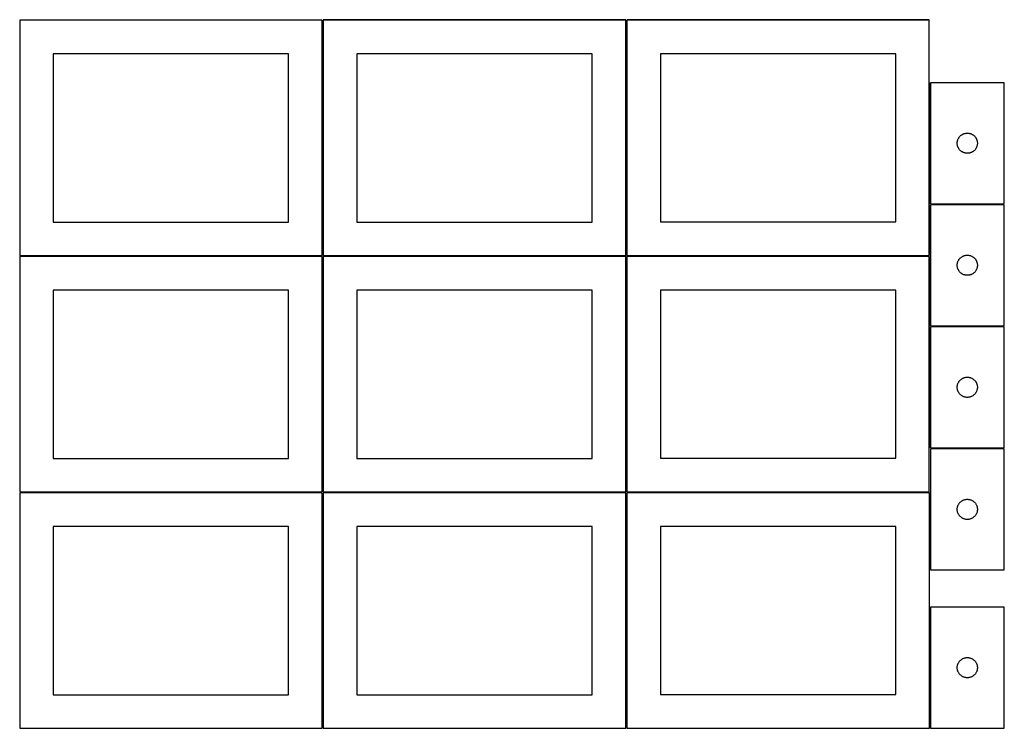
# Model space of a CAD drawing. Header units: millimetres. Extents: x 7 to 1493, y 7 to 2993.
# Tile 1 of 12: x 7 to 1471, y 7 to 1060. Entities that reach past the tile are written whole.
import ezdxf

# ---------------------------------------------------------------- set-up
doc = ezdxf.new("R2010")
doc.units = ezdxf.units.MM
doc.layers.add('COMMON', color=5, linetype='CONTINUOUS', true_color=0x0000ff)
doc.layers.add('CUT', color=7, linetype='CONTINUOUS', true_color=0x000000)

msp = doc.modelspace()

# ---------------------------------------------------------------- linework, layer by layer
at = {"layer": 'COMMON'}
for p, q in [((6.549607, 1060.299513), (456.549607, 1060.299513)), ((457.299607, 1059.549513), (457.299607, 709.574293)), ((908.049608, 1060.324294), (458.049608, 1060.324294)), ((908.799608, 1059.574293), (908.799608, 709.729183)), ((1359.549609, 1060.479184), (909.549609, 1060.479184)), ((1360.299609, 966.772188), (1360.299609, 786.772188)), ((1360.299609, 785.272187), (1360.299609, 709.729183)), ((1361.04961, 786.022187), (1471.04961, 786.022187)), ((6.549607, 708.799512), (456.549607, 708.799512)), ((457.299607, 708.049512), (457.299607, 358.074292)), ((458.049608, 708.824292), (908.049608, 708.824292)), ((908.799608, 708.074292), (908.799608, 358.229182)), ((909.549609, 708.979182), (1359.549609, 708.979182)), ((1360.299609, 708.229182), (1360.299609, 605.272187)), ((1360.299609, 603.772186), (1360.299609, 423.772186)), ((1361.04961, 604.522186), (1471.04961, 604.522186)), ((6.549607, 357.299511), (456.524767, 357.299511)), ((457.274767, 356.549511), (457.274767, 6.549511)), ((909.574236, 357.479181), (1359.549609, 357.479181)), ((1360.324236, 356.729181), (1360.324236, 242.177491)), ((1360.324236, 186.729181), (1360.324236, 6.729181))]:
    msp.add_line(p, q, dxfattribs=at)
at = {"layer": 'CUT'}
for p, q in [((456.549607, 1059.549513), (6.549607, 1059.549513)), ((6.549607, 1059.549513), (6.549607, 709.549513)), ((456.549607, 709.549513), (456.549607, 1059.549513)), ((908.049608, 1059.574293), (458.049608, 1059.574293)), ((458.049608, 1059.574293), (458.049608, 709.574293)), ((908.049608, 709.574293), (908.049608, 1059.574293)), ((1359.549609, 1059.729183), (909.549609, 1059.729183)), ((909.549609, 1059.729183), (909.549609, 709.729183)), ((1359.549609, 709.729183), (1359.549609, 1059.729183)), ((406.549607, 1009.549513), (56.549607, 1009.549513)), ((56.549607, 1009.549513), (56.549607, 759.549513)), ((406.549607, 759.549513), (406.549607, 1009.549513)), ((858.049608, 1009.574293), (508.049608, 1009.574293)), ((508.049608, 1009.574293), (508.049608, 759.574293)), ((858.049608, 759.574293), (858.049608, 1009.574293)), ((1309.549609, 1009.729183), (959.549609, 1009.729183)), ((959.549609, 1009.729183), (959.549609, 759.729183)), ((1309.549609, 759.729183), (1309.549609, 1009.729183)), ((1361.04961, 966.772188), (1361.04961, 786.772188)), ((1471.04961, 966.772188), (1361.04961, 966.772188)), ((1471.04961, 786.772188), (1471.04961, 966.772188)), ((1401.17377, 878.698163), (1401.292641, 879.461399)), ((1401.292641, 879.461399), (1401.450644, 880.217504)), ((1401.450644, 880.217504), (1401.647362, 880.964472)), ((1401.647362, 880.964472), (1401.882272, 881.700323)), ((1401.882272, 881.700323), (1402.15475, 882.423106)), ((1402.15475, 882.423106), (1402.464076, 883.130904)), ((1402.464076, 883.130904), (1402.809428, 883.821839)), ((1402.809428, 883.821839), (1403.189891, 884.49408)), ((1403.189891, 884.49408), (1403.604455, 885.145844)), ((1403.604455, 885.145844), (1404.052021, 885.775402)), ((1404.052021, 885.775402), (1404.531403, 886.381085)), ((1404.531403, 886.381085), (1405.04133, 886.961288)), ((1405.04133, 886.961288), (1405.580448, 887.514471)), ((1405.580448, 887.514471), (1406.147328, 888.039167)), ((1406.147328, 888.039167), (1406.740468, 888.533985)), ((1406.740468, 888.533985), (1407.358294, 888.997613)), ((1407.358294, 888.997613), (1407.999167, 889.428821)), ((1407.999167, 889.428821), (1408.661389, 889.826466)), ((1408.661389, 889.826466), (1409.343203, 890.189494)), ((1409.343203, 890.189494), (1410.042801, 890.516941)), ((1410.042801, 890.516941), (1410.758329, 890.80794)), ((1410.758329, 890.80794), (1411.487888, 891.061718)), ((1411.487888, 891.061718), (1412.229543, 891.277604)), ((1412.229543, 891.277604), (1412.981329, 891.455023)), ((1412.981329, 891.455023), (1413.741251, 891.593506)), ((1413.741251, 891.593506), (1414.507295, 891.692686)), ((1414.507295, 891.692686), (1415.277429, 891.752299)), ((1415.277429, 891.752299), (1416.04961, 891.772188)), ((1416.04961, 891.772188), (1416.821791, 891.752299)), ((1416.821791, 891.752299), (1417.591925, 891.692686)), ((1417.591925, 891.692686), (1418.357969, 891.593506)), ((1418.357969, 891.593506), (1419.117891, 891.455023)), ((1419.117891, 891.455023), (1419.869677, 891.277604)), ((1419.869677, 891.277604), (1420.611332, 891.061718)), ((1420.611332, 891.061718), (1421.340891, 890.80794)), ((1421.340891, 890.80794), (1422.056419, 890.516941)), ((1422.056419, 890.516941), (1422.756017, 890.189494)), ((1422.756017, 890.189494), (1423.437831, 889.826466)), ((1423.437831, 889.826466), (1424.100053, 889.428821)), ((1424.100053, 889.428821), (1424.740926, 888.997613)), ((1424.740926, 888.997613), (1425.358752, 888.533985)), ((1425.358752, 888.533985), (1425.951892, 888.039167)), ((1425.951892, 888.039167), (1426.518772, 887.514471)), ((1426.518772, 887.514471), (1427.05789, 886.961288)), ((1427.05789, 886.961288), (1427.567817, 886.381085)), ((1427.567817, 886.381085), (1428.047199, 885.775402)), ((1428.047199, 885.775402), (1428.494765, 885.145844)), ((1428.494765, 885.145844), (1428.909329, 884.49408)), ((1428.909329, 884.49408), (1429.289792, 883.821839)), ((1429.289792, 883.821839), (1429.635144, 883.130904)), ((1429.635144, 883.130904), (1429.94447, 882.423106)), ((1429.94447, 882.423106), (1430.216948, 881.700323)), ((1430.216948, 881.700323), (1430.451858, 880.964472)), ((1430.451858, 880.964472), (1430.648576, 880.217504)), ((1430.648576, 880.217504), (1430.806579, 879.461399)), ((1430.806579, 879.461399), (1430.92545, 878.698163)), ((1401.054583, 877.158406), (1401.094347, 877.92982)), ((1401.054583, 876.385969), (1401.054583, 877.158406)), ((1401.094347, 875.614556), (1401.054583, 876.385969)), ((1401.094347, 877.92982), (1401.17377, 878.698163)), ((1401.17377, 874.846212), (1401.094347, 875.614556)), ((1401.292641, 874.082976), (1401.17377, 874.846212)), ((1401.450644, 873.326872), (1401.292641, 874.082976)), ((1401.647362, 872.579903), (1401.450644, 873.326872)), ((1401.882272, 871.844052), (1401.647362, 872.579903)), ((1402.15475, 871.121269), (1401.882272, 871.844052)), ((1402.464076, 870.413472), (1402.15475, 871.121269)), ((1402.809428, 869.722537), (1402.464076, 870.413472)), ((1403.189891, 869.050296), (1402.809428, 869.722537)), ((1403.604455, 868.398532), (1403.189891, 869.050296)), ((1404.052021, 867.768973), (1403.604455, 868.398532)), ((1404.531403, 867.16329), (1404.052021, 867.768973)), ((1405.04133, 866.583088), (1404.531403, 867.16329)), ((1405.580448, 866.029905), (1405.04133, 866.583088)), ((1406.147328, 865.505209), (1405.580448, 866.029905)), ((1406.740468, 865.010391), (1406.147328, 865.505209)), ((1407.358294, 864.546763), (1406.740468, 865.010391)), ((1407.999167, 864.115554), (1407.358294, 864.546763)), ((1408.661389, 863.717909), (1407.999167, 864.115554)), ((1424.100053, 864.115554), (1423.437831, 863.717909)), ((1424.740926, 864.546763), (1424.100053, 864.115554)), ((1425.358752, 865.010391), (1424.740926, 864.546763)), ((1425.951892, 865.505209), (1425.358752, 865.010391)), ((1426.518772, 866.029905), (1425.951892, 865.505209)), ((1427.05789, 866.583088), (1426.518772, 866.029905)), ((1427.567817, 867.16329), (1427.05789, 866.583088)), ((1428.047199, 867.768973), (1427.567817, 867.16329)), ((1428.494765, 868.398532), (1428.047199, 867.768973)), ((1428.909329, 869.050296), (1428.494765, 868.398532)), ((1429.289792, 869.722537), (1428.909329, 869.050296)), ((1429.635144, 870.413472), (1429.289792, 869.722537)), ((1429.94447, 871.121269), (1429.635144, 870.413472)), ((1430.216948, 871.844052), (1429.94447, 871.121269)), ((1430.451858, 872.579903), (1430.216948, 871.844052)), ((1430.648576, 873.326872), (1430.451858, 872.579903)), ((1430.806579, 874.082976), (1430.648576, 873.326872)), ((1430.92545, 874.846212), (1430.806579, 874.082976)), ((1430.92545, 878.698163), (1431.004873, 877.92982)), ((1431.004873, 875.614556), (1430.92545, 874.846212)), ((1431.004873, 877.92982), (1431.044637, 877.158406)), ((1431.044637, 876.385969), (1431.004873, 875.614556)), ((1431.044637, 877.158406), (1431.044637, 876.385969)), ((1409.343203, 863.354881), (1408.661389, 863.717909)), ((1410.042801, 863.027434), (1409.343203, 863.354881)), ((1410.758329, 862.736435), (1410.042801, 863.027434)), ((1411.487888, 862.482657), (1410.758329, 862.736435)), ((1412.229543, 862.266772), (1411.487888, 862.482657)), ((1412.981329, 862.089352), (1412.229543, 862.266772)), ((1413.741251, 861.950869), (1412.981329, 862.089352)), ((1414.507295, 861.85169), (1413.741251, 861.950869)), ((1415.277429, 861.792076), (1414.507295, 861.85169)), ((1416.04961, 861.772188), (1415.277429, 861.792076)), ((1416.821791, 861.792076), (1416.04961, 861.772188)), ((1417.591925, 861.85169), (1416.821791, 861.792076)), ((1418.357969, 861.950869), (1417.591925, 861.85169)), ((1419.117891, 862.089352), (1418.357969, 861.950869)), ((1419.869677, 862.266772), (1419.117891, 862.089352)), ((1420.611332, 862.482657), (1419.869677, 862.266772)), ((1421.340891, 862.736435), (1420.611332, 862.482657)), ((1422.056419, 863.027434), (1421.340891, 862.736435)), ((1422.756017, 863.354881), (1422.056419, 863.027434)), ((1423.437831, 863.717909), (1422.756017, 863.354881)), ((1361.04961, 786.772188), (1471.04961, 786.772188)), ((1471.04961, 785.272187), (1361.04961, 785.272187)), ((1361.04961, 785.272187), (1361.04961, 605.272187)), ((1471.04961, 605.272187), (1471.04961, 785.272187)), ((56.549607, 759.549513), (406.549607, 759.549513)), ((508.049608, 759.574293), (858.049608, 759.574293)), ((959.549609, 759.729183), (1309.549609, 759.729183)), ((6.549607, 709.549513), (456.549607, 709.549513)), ((456.549607, 708.049512), (6.549607, 708.049512)), ((6.549607, 708.049512), (6.549607, 358.049512)), ((456.549607, 358.049512), (456.549607, 708.049512)), ((458.049608, 709.574293), (908.049608, 709.574293)), ((908.049608, 708.074292), (458.049608, 708.074292)), ((458.049608, 708.074292), (458.049608, 358.074292)), ((908.049608, 358.074292), (908.049608, 708.074292)), ((909.549609, 709.729183), (1359.549609, 709.729183)), ((1359.549609, 708.229182), (909.549609, 708.229182)), ((909.549609, 708.229182), (909.549609, 358.229182)), ((1359.549609, 358.229182), (1359.549609, 708.229182)), ((1402.809428, 702.321838), (1403.189891, 702.994079)), ((1403.189891, 702.994079), (1403.604455, 703.645843)), ((1403.604455, 703.645843), (1404.052021, 704.275401)), ((1404.052021, 704.275401), (1404.531403, 704.881084)), ((1404.531403, 704.881084), (1405.04133, 705.461287)), ((1405.04133, 705.461287), (1405.580448, 706.01447)), ((1405.580448, 706.01447), (1406.147328, 706.539166)), ((1406.147328, 706.539166), (1406.740468, 707.033984)), ((1406.740468, 707.033984), (1407.358294, 707.497612)), ((1407.358294, 707.497612), (1407.999167, 707.92882)), ((1407.999167, 707.92882), (1408.661389, 708.326465)), ((1408.661389, 708.326465), (1409.343203, 708.689493)), ((1409.343203, 708.689493), (1410.042801, 709.01694)), ((1410.042801, 709.01694), (1410.758329, 709.307939)), ((1410.758329, 709.307939), (1411.487888, 709.561717)), ((1411.487888, 709.561717), (1412.229543, 709.777603)), ((1412.229543, 709.777603), (1412.981329, 709.955022)), ((1412.981329, 709.955022), (1413.741251, 710.093505)), ((1413.741251, 710.093505), (1414.507295, 710.192685)), ((1414.507295, 710.192685), (1415.277429, 710.252298)), ((1415.277429, 710.252298), (1416.04961, 710.272187)), ((1416.04961, 710.272187), (1416.821791, 710.252298)), ((1416.821791, 710.252298), (1417.591925, 710.192685)), ((1417.591925, 710.192685), (1418.357969, 710.093505)), ((1418.357969, 710.093505), (1419.117891, 709.955022)), ((1419.117891, 709.955022), (1419.869677, 709.777603)), ((1419.869677, 709.777603), (1420.611332, 709.561717)), ((1420.611332, 709.561717), (1421.340891, 709.307939)), ((1421.340891, 709.307939), (1422.056419, 709.01694)), ((1422.056419, 709.01694), (1422.756017, 708.689493)), ((1422.756017, 708.689493), (1423.437831, 708.326465)), ((1423.437831, 708.326465), (1424.100053, 707.92882)), ((1424.100053, 707.92882), (1424.740926, 707.497612)), ((1424.740926, 707.497612), (1425.358752, 707.033984)), ((1425.358752, 707.033984), (1425.951892, 706.539166)), ((1425.951892, 706.539166), (1426.518772, 706.01447)), ((1426.518772, 706.01447), (1427.05789, 705.461287)), ((1427.05789, 705.461287), (1427.567817, 704.881084)), ((1427.567817, 704.881084), (1428.047199, 704.275401)), ((1428.047199, 704.275401), (1428.494765, 703.645843)), ((1428.494765, 703.645843), (1428.909329, 702.994079)), ((1428.909329, 702.994079), (1429.289792, 702.321838)), ((1401.054583, 695.658405), (1401.094347, 696.429819)), ((1401.054583, 694.885968), (1401.054583, 695.658405)), ((1401.094347, 694.114555), (1401.054583, 694.885968)), ((1401.094347, 696.429819), (1401.17377, 697.198162)), ((1401.17377, 693.346211), (1401.094347, 694.114555)), ((1401.17377, 697.198162), (1401.292641, 697.961398)), ((1401.292641, 692.582975), (1401.17377, 693.346211)), ((1401.292641, 697.961398), (1401.450644, 698.717503)), ((1401.450644, 691.826871), (1401.292641, 692.582975)), ((1401.450644, 698.717503), (1401.647362, 699.464471)), ((1401.647362, 691.079902), (1401.450644, 691.826871)), ((1401.647362, 699.464471), (1401.882272, 700.200322)), ((1401.882272, 690.344051), (1401.647362, 691.079902)), ((1401.882272, 700.200322), (1402.15475, 700.923105)), ((1402.15475, 689.621268), (1401.882272, 690.344051)), ((1402.15475, 700.923105), (1402.464076, 701.630903)), ((1402.464076, 688.913471), (1402.15475, 689.621268)), ((1402.464076, 701.630903), (1402.809428, 702.321838)), ((1402.809428, 688.222536), (1402.464076, 688.913471)), ((1429.289792, 702.321838), (1429.635144, 701.630903)), ((1429.635144, 688.913471), (1429.289792, 688.222536)), ((1429.635144, 701.630903), (1429.94447, 700.923105)), ((1429.94447, 689.621268), (1429.635144, 688.913471)), ((1429.94447, 700.923105), (1430.216948, 700.200322)), ((1430.216948, 690.344051), (1429.94447, 689.621268)), ((1430.216948, 700.200322), (1430.451858, 699.464471)), ((1430.451858, 691.079902), (1430.216948, 690.344051)), ((1430.451858, 699.464471), (1430.648576, 698.717503)), ((1430.648576, 691.826871), (1430.451858, 691.079902)), ((1430.648576, 698.717503), (1430.806579, 697.961398)), ((1430.806579, 692.582975), (1430.648576, 691.826871)), ((1430.806579, 697.961398), (1430.92545, 697.198162)), ((1430.92545, 693.346211), (1430.806579, 692.582975)), ((1430.92545, 697.198162), (1431.004873, 696.429819)), ((1431.004873, 694.114555), (1430.92545, 693.346211)), ((1431.004873, 696.429819), (1431.044637, 695.658405)), ((1431.044637, 694.885968), (1431.004873, 694.114555)), ((1431.044637, 695.658405), (1431.044637, 694.885968)), ((1403.189891, 687.550295), (1402.809428, 688.222536)), ((1403.604455, 686.898531), (1403.189891, 687.550295)), ((1404.052021, 686.268972), (1403.604455, 686.898531)), ((1404.531403, 685.663289), (1404.052021, 686.268972)), ((1405.04133, 685.083087), (1404.531403, 685.663289)), ((1405.580448, 684.529904), (1405.04133, 685.083087)), ((1406.147328, 684.005208), (1405.580448, 684.529904)), ((1406.740468, 683.51039), (1406.147328, 684.005208)), ((1407.358294, 683.046762), (1406.740468, 683.51039)), ((1407.999167, 682.615553), (1407.358294, 683.046762)), ((1408.661389, 682.217908), (1407.999167, 682.615553)), ((1409.343203, 681.85488), (1408.661389, 682.217908)), ((1410.042801, 681.527433), (1409.343203, 681.85488)), ((1410.758329, 681.236434), (1410.042801, 681.527433)), ((1411.487888, 680.982656), (1410.758329, 681.236434)), ((1412.229543, 680.766771), (1411.487888, 680.982656)), ((1412.981329, 680.589351), (1412.229543, 680.766771)), ((1413.741251, 680.450868), (1412.981329, 680.589351)), ((1414.507295, 680.351689), (1413.741251, 680.450868)), ((1415.277429, 680.292075), (1414.507295, 680.351689)), ((1416.04961, 680.272187), (1415.277429, 680.292075)), ((1416.821791, 680.292075), (1416.04961, 680.272187)), ((1417.591925, 680.351689), (1416.821791, 680.292075)), ((1418.357969, 680.450868), (1417.591925, 680.351689)), ((1419.117891, 680.589351), (1418.357969, 680.450868)), ((1419.869677, 680.766771), (1419.117891, 680.589351)), ((1420.611332, 680.982656), (1419.869677, 680.766771)), ((1421.340891, 681.236434), (1420.611332, 680.982656)), ((1422.056419, 681.527433), (1421.340891, 681.236434)), ((1422.756017, 681.85488), (1422.056419, 681.527433)), ((1423.437831, 682.217908), (1422.756017, 681.85488)), ((1424.100053, 682.615553), (1423.437831, 682.217908)), ((1424.740926, 683.046762), (1424.100053, 682.615553)), ((1425.358752, 683.51039), (1424.740926, 683.046762)), ((1425.951892, 684.005208), (1425.358752, 683.51039)), ((1426.518772, 684.529904), (1425.951892, 684.005208)), ((1427.05789, 685.083087), (1426.518772, 684.529904)), ((1427.567817, 685.663289), (1427.05789, 685.083087)), ((1428.047199, 686.268972), (1427.567817, 685.663289)), ((1428.494765, 686.898531), (1428.047199, 686.268972)), ((1428.909329, 687.550295), (1428.494765, 686.898531)), ((1429.289792, 688.222536), (1428.909329, 687.550295)), ((406.549607, 658.049512), (56.549607, 658.049512)), ((56.549607, 658.049512), (56.549607, 408.049512)), ((406.549607, 408.049512), (406.549607, 658.049512)), ((858.049608, 658.074292), (508.049608, 658.074292)), ((508.049608, 658.074292), (508.049608, 408.074292)), ((858.049608, 408.074292), (858.049608, 658.074292)), ((1309.549609, 658.229182), (959.549609, 658.229182)), ((959.549609, 658.229182), (959.549609, 408.229182)), ((1309.549609, 408.229182), (1309.549609, 658.229182)), ((1361.04961, 605.272187), (1471.04961, 605.272187)), ((1471.04961, 603.772186), (1361.04961, 603.772186)), ((1361.04961, 603.772186), (1361.04961, 423.772186)), ((1471.04961, 423.772186), (1471.04961, 603.772186)), ((1409.343203, 527.189492), (1410.042801, 527.516939)), ((1410.042801, 527.516939), (1410.758329, 527.807938)), ((1410.758329, 527.807938), (1411.487888, 528.061716)), ((1411.487888, 528.061716), (1412.229543, 528.277602)), ((1412.229543, 528.277602), (1412.981329, 528.455021)), ((1412.981329, 528.455021), (1413.741251, 528.593504)), ((1413.741251, 528.593504), (1414.507295, 528.692684)), ((1414.507295, 528.692684), (1415.277429, 528.752297)), ((1415.277429, 528.752297), (1416.04961, 528.772186)), ((1416.04961, 528.772186), (1416.821791, 528.752297)), ((1416.821791, 528.752297), (1417.591925, 528.692684)), ((1417.591925, 528.692684), (1418.357969, 528.593504)), ((1418.357969, 528.593504), (1419.117891, 528.455021)), ((1419.117891, 528.455021), (1419.869677, 528.277602)), ((1419.869677, 528.277602), (1420.611332, 528.061716)), ((1420.611332, 528.061716), (1421.340891, 527.807938)), ((1421.340891, 527.807938), (1422.056419, 527.516939)), ((1422.056419, 527.516939), (1422.756017, 527.189492)), ((1401.054583, 514.158404), (1401.094347, 514.929818)), ((1401.054583, 513.385967), (1401.054583, 514.158404)), ((1401.094347, 512.614554), (1401.054583, 513.385967)), ((1401.094347, 514.929818), (1401.17377, 515.698161)), ((1401.17377, 511.84621), (1401.094347, 512.614554)), ((1401.17377, 515.698161), (1401.292641, 516.461397)), ((1401.292641, 516.461397), (1401.450644, 517.217502)), ((1401.450644, 517.217502), (1401.647362, 517.96447)), ((1401.647362, 517.96447), (1401.882272, 518.700321)), ((1401.882272, 518.700321), (1402.15475, 519.423104)), ((1402.15475, 519.423104), (1402.464076, 520.130902)), ((1402.464076, 520.130902), (1402.809428, 520.821837)), ((1402.809428, 520.821837), (1403.189891, 521.494078)), ((1403.189891, 521.494078), (1403.604455, 522.145842)), ((1403.604455, 522.145842), (1404.052021, 522.7754)), ((1404.052021, 522.7754), (1404.531403, 523.381083)), ((1404.531403, 523.381083), (1405.04133, 523.961286)), ((1405.04133, 523.961286), (1405.580448, 524.514469)), ((1405.580448, 524.514469), (1406.147328, 525.039165)), ((1406.147328, 525.039165), (1406.740468, 525.533983)), ((1406.740468, 525.533983), (1407.358294, 525.997611)), ((1407.358294, 525.997611), (1407.999167, 526.428819)), ((1407.999167, 526.428819), (1408.661389, 526.826464)), ((1408.661389, 526.826464), (1409.343203, 527.189492)), ((1422.756017, 527.189492), (1423.437831, 526.826464)), ((1423.437831, 526.826464), (1424.100053, 526.428819)), ((1424.100053, 526.428819), (1424.740926, 525.997611)), ((1424.740926, 525.997611), (1425.358752, 525.533983)), ((1425.358752, 525.533983), (1425.951892, 525.039165)), ((1425.951892, 525.039165), (1426.518772, 524.514469)), ((1426.518772, 524.514469), (1427.05789, 523.961286)), ((1427.05789, 523.961286), (1427.567817, 523.381083)), ((1427.567817, 523.381083), (1428.047199, 522.7754)), ((1428.047199, 522.7754), (1428.494765, 522.145842)), ((1428.494765, 522.145842), (1428.909329, 521.494078)), ((1428.909329, 521.494078), (1429.289792, 520.821837)), ((1429.289792, 520.821837), (1429.635144, 520.130902)), ((1429.635144, 520.130902), (1429.94447, 519.423104)), ((1429.94447, 519.423104), (1430.216948, 518.700321)), ((1430.216948, 518.700321), (1430.451858, 517.96447)), ((1430.451858, 517.96447), (1430.648576, 517.217502)), ((1430.648576, 517.217502), (1430.806579, 516.461397)), ((1430.806579, 516.461397), (1430.92545, 515.698161)), ((1430.92545, 515.698161), (1431.004873, 514.929818)), ((1431.004873, 512.614554), (1430.92545, 511.84621)), ((1431.004873, 514.929818), (1431.044637, 514.158404)), ((1431.044637, 513.385967), (1431.004873, 512.614554)), ((1431.044637, 514.158404), (1431.044637, 513.385967)), ((1401.292641, 511.082974), (1401.17377, 511.84621)), ((1401.450644, 510.32687), (1401.292641, 511.082974)), ((1401.647362, 509.579901), (1401.450644, 510.32687)), ((1401.882272, 508.84405), (1401.647362, 509.579901)), ((1402.15475, 508.121267), (1401.882272, 508.84405)), ((1402.464076, 507.41347), (1402.15475, 508.121267)), ((1402.809428, 506.722535), (1402.464076, 507.41347)), ((1403.189891, 506.050294), (1402.809428, 506.722535)), ((1403.604455, 505.39853), (1403.189891, 506.050294)), ((1404.052021, 504.768971), (1403.604455, 505.39853)), ((1404.531403, 504.163288), (1404.052021, 504.768971)), ((1405.04133, 503.583086), (1404.531403, 504.163288)), ((1405.580448, 503.029903), (1405.04133, 503.583086)), ((1406.147328, 502.505207), (1405.580448, 503.029903)), ((1406.740468, 502.010389), (1406.147328, 502.505207)), ((1407.358294, 501.546761), (1406.740468, 502.010389)), ((1407.999167, 501.115552), (1407.358294, 501.546761)), ((1408.661389, 500.717907), (1407.999167, 501.115552)), ((1409.343203, 500.354879), (1408.661389, 500.717907)), ((1410.042801, 500.027432), (1409.343203, 500.354879)), ((1410.758329, 499.736433), (1410.042801, 500.027432)), ((1411.487888, 499.482655), (1410.758329, 499.736433)), ((1412.229543, 499.26677), (1411.487888, 499.482655)), ((1412.981329, 499.08935), (1412.229543, 499.26677)), ((1413.741251, 498.950867), (1412.981329, 499.08935)), ((1414.507295, 498.851688), (1413.741251, 498.950867)), ((1415.277429, 498.792074), (1414.507295, 498.851688)), ((1416.04961, 498.772186), (1415.277429, 498.792074)), ((1416.821791, 498.792074), (1416.04961, 498.772186)), ((1417.591925, 498.851688), (1416.821791, 498.792074)), ((1418.357969, 498.950867), (1417.591925, 498.851688)), ((1419.117891, 499.08935), (1418.357969, 498.950867)), ((1419.869677, 499.26677), (1419.117891, 499.08935)), ((1420.611332, 499.482655), (1419.869677, 499.26677)), ((1421.340891, 499.736433), (1420.611332, 499.482655)), ((1422.056419, 500.027432), (1421.340891, 499.736433)), ((1422.756017, 500.354879), (1422.056419, 500.027432)), ((1423.437831, 500.717907), (1422.756017, 500.354879)), ((1424.100053, 501.115552), (1423.437831, 500.717907)), ((1424.740926, 501.546761), (1424.100053, 501.115552)), ((1425.358752, 502.010389), (1424.740926, 501.546761)), ((1425.951892, 502.505207), (1425.358752, 502.010389)), ((1426.518772, 503.029903), (1425.951892, 502.505207)), ((1427.05789, 503.583086), (1426.518772, 503.029903)), ((1427.567817, 504.163288), (1427.05789, 503.583086)), ((1428.047199, 504.768971), (1427.567817, 504.163288)), ((1428.494765, 505.39853), (1428.047199, 504.768971)), ((1428.909329, 506.050294), (1428.494765, 505.39853)), ((1429.289792, 506.722535), (1428.909329, 506.050294)), ((1429.635144, 507.41347), (1429.289792, 506.722535)), ((1429.94447, 508.121267), (1429.635144, 507.41347)), ((1430.216948, 508.84405), (1429.94447, 508.121267)), ((1430.451858, 509.579901), (1430.216948, 508.84405)), ((1430.648576, 510.32687), (1430.451858, 509.579901)), ((1430.806579, 511.082974), (1430.648576, 510.32687)), ((1430.92545, 511.84621), (1430.806579, 511.082974)), ((1361.04961, 423.772186), (1471.04961, 423.772186)), ((1471.074237, 422.177491), (1361.074237, 422.177491)), ((1361.074237, 422.177491), (1361.074237, 242.177491)), ((1471.074237, 242.177491), (1471.074237, 422.177491)), ((56.549607, 408.049512), (406.549607, 408.049512)), ((508.049608, 408.074292), (858.049608, 408.074292)), ((959.549609, 408.229182), (1309.549609, 408.229182)), ((456.524767, 356.549511), (6.524767, 356.549511)), ((6.524767, 356.549511), (6.524767, 6.549511)), ((6.549607, 358.049512), (456.549607, 358.049512)), ((456.524767, 6.549511), (456.524767, 356.549511)), ((908.024768, 356.549511), (458.024768, 356.549511)), ((458.024768, 356.549511), (458.024768, 6.549511)), ((458.049608, 358.074292), (908.049608, 358.074292)), ((908.024768, 6.549511), (908.024768, 356.549511)), ((909.549609, 358.229182), (1359.549609, 358.229182)), ((1359.574236, 356.729181), (909.574236, 356.729181)), ((909.574236, 356.729181), (909.574236, 6.729181)), ((1359.574236, 6.729181), (1359.574236, 356.729181)), ((1401.671989, 336.369775), (1401.906898, 337.105626)), ((1401.906898, 337.105626), (1402.179377, 337.828409)), ((1402.179377, 337.828409), (1402.488703, 338.536207)), ((1402.488703, 338.536207), (1402.834055, 339.227142)), ((1402.834055, 339.227142), (1403.214517, 339.899383)), ((1403.214517, 339.899383), (1403.629081, 340.551146)), ((1403.629081, 340.551146), (1404.076648, 341.180705)), ((1404.076648, 341.180705), (1404.55603, 341.786388)), ((1404.55603, 341.786388), (1405.065956, 342.366591)), ((1405.065956, 342.366591), (1405.605074, 342.919773)), ((1405.605074, 342.919773), (1406.171955, 343.44447)), ((1406.171955, 343.44447), (1406.765094, 343.939288)), ((1406.765094, 343.939288), (1407.38292, 344.402916)), ((1407.38292, 344.402916), (1408.023794, 344.834124)), ((1408.023794, 344.834124), (1408.686016, 345.231769)), ((1408.686016, 345.231769), (1409.36783, 345.594797)), ((1409.36783, 345.594797), (1410.067428, 345.922244)), ((1410.067428, 345.922244), (1410.782955, 346.213243)), ((1410.782955, 346.213243), (1411.512514, 346.467021)), ((1411.512514, 346.467021), (1412.25417, 346.682907)), ((1412.25417, 346.682907), (1413.005956, 346.860326)), ((1413.005956, 346.860326), (1413.765878, 346.998809)), ((1413.765878, 346.998809), (1414.531922, 347.097989)), ((1414.531922, 347.097989), (1415.302055, 347.157602)), ((1415.302055, 347.157602), (1416.074237, 347.177491)), ((1416.074237, 347.177491), (1416.846418, 347.157602)), ((1416.846418, 347.157602), (1417.616552, 347.097989)), ((1417.616552, 347.097989), (1418.382595, 346.998809)), ((1418.382595, 346.998809), (1419.142518, 346.860326)), ((1419.142518, 346.860326), (1419.894303, 346.682907)), ((1419.894303, 346.682907), (1420.635959, 346.467021)), ((1420.635959, 346.467021), (1421.365518, 346.213243)), ((1421.365518, 346.213243), (1422.081045, 345.922244)), ((1422.081045, 345.922244), (1422.780644, 345.594797)), ((1422.780644, 345.594797), (1423.462458, 345.231769)), ((1423.462458, 345.231769), (1424.12468, 344.834124)), ((1424.12468, 344.834124), (1424.765553, 344.402916)), ((1424.765553, 344.402916), (1425.383379, 343.939288)), ((1425.383379, 343.939288), (1425.976518, 343.44447)), ((1425.976518, 343.44447), (1426.543399, 342.919773)), ((1426.543399, 342.919773), (1427.082517, 342.366591)), ((1427.082517, 342.366591), (1427.592443, 341.786388)), ((1427.592443, 341.786388), (1428.071825, 341.180705)), ((1428.071825, 341.180705), (1428.519392, 340.551146)), ((1428.519392, 340.551146), (1428.933956, 339.899383)), ((1428.933956, 339.899383), (1429.314419, 339.227142)), ((1429.314419, 339.227142), (1429.659771, 338.536207)), ((1429.659771, 338.536207), (1429.969096, 337.828409)), ((1429.969096, 337.828409), (1430.241575, 337.105626)), ((1430.241575, 337.105626), (1430.476485, 336.369775)), ((1401.07921, 332.563709), (1401.118974, 333.335123)), ((1401.07921, 331.791272), (1401.07921, 332.563709)), ((1401.118974, 331.019859), (1401.07921, 331.791272)), ((1401.118974, 333.335123), (1401.198397, 334.103466)), ((1401.198397, 330.251515), (1401.118974, 331.019859)), ((1401.198397, 334.103466), (1401.317267, 334.866702)), ((1401.317267, 329.488279), (1401.198397, 330.251515)), ((1401.317267, 334.866702), (1401.475271, 335.622807)), ((1401.475271, 328.732175), (1401.317267, 329.488279)), ((1401.475271, 335.622807), (1401.671989, 336.369775)), ((1401.671989, 327.985206), (1401.475271, 328.732175)), ((1401.906898, 327.249355), (1401.671989, 327.985206)), ((1402.179377, 326.526572), (1401.906898, 327.249355)), ((1402.488703, 325.818775), (1402.179377, 326.526572)), ((1402.834055, 325.127839), (1402.488703, 325.818775)), ((1403.214517, 324.455599), (1402.834055, 325.127839)), ((1403.629081, 323.803835), (1403.214517, 324.455599)), ((1404.076648, 323.174276), (1403.629081, 323.803835)), ((1404.55603, 322.568593), (1404.076648, 323.174276)), ((1405.065956, 321.988391), (1404.55603, 322.568593)), ((1427.592443, 322.568593), (1427.082517, 321.988391)), ((1428.071825, 323.174276), (1427.592443, 322.568593)), ((1428.519392, 323.803835), (1428.071825, 323.174276)), ((1428.933956, 324.455599), (1428.519392, 323.803835)), ((1429.314419, 325.127839), (1428.933956, 324.455599)), ((1429.659771, 325.818775), (1429.314419, 325.127839)), ((1429.969096, 326.526572), (1429.659771, 325.818775)), ((1430.241575, 327.249355), (1429.969096, 326.526572)), ((1430.476485, 327.985206), (1430.241575, 327.249355)), ((1430.476485, 336.369775), (1430.673202, 335.622807)), ((1430.673202, 328.732175), (1430.476485, 327.985206)), ((1430.673202, 335.622807), (1430.831206, 334.866702)), ((1430.831206, 329.488279), (1430.673202, 328.732175)), ((1430.831206, 334.866702), (1430.950077, 334.103466)), ((1430.950077, 330.251515), (1430.831206, 329.488279)), ((1430.950077, 334.103466), (1431.0295, 333.335123)), ((1431.0295, 331.019859), (1430.950077, 330.251515)), ((1431.0295, 333.335123), (1431.069264, 332.563709)), ((1431.069264, 331.791272), (1431.0295, 331.019859)), ((1431.069264, 332.563709), (1431.069264, 331.791272)), ((1405.605074, 321.435208), (1405.065956, 321.988391)), ((1406.171955, 320.910512), (1405.605074, 321.435208)), ((1406.765094, 320.415694), (1406.171955, 320.910512)), ((1407.38292, 319.952066), (1406.765094, 320.415694)), ((1408.023794, 319.520857), (1407.38292, 319.952066)), ((1408.686016, 319.123212), (1408.023794, 319.520857)), ((1409.36783, 318.760184), (1408.686016, 319.123212)), ((1410.067428, 318.432737), (1409.36783, 318.760184)), ((1410.782955, 318.141738), (1410.067428, 318.432737)), ((1411.512514, 317.88796), (1410.782955, 318.141738)), ((1412.25417, 317.672075), (1411.512514, 317.88796)), ((1413.005956, 317.494655), (1412.25417, 317.672075)), ((1413.765878, 317.356172), (1413.005956, 317.494655)), ((1414.531922, 317.256993), (1413.765878, 317.356172)), ((1415.302055, 317.197379), (1414.531922, 317.256993)), ((1416.074237, 317.177491), (1415.302055, 317.197379)), ((1416.846418, 317.197379), (1416.074237, 317.177491)), ((1417.616552, 317.256993), (1416.846418, 317.197379)), ((1418.382595, 317.356172), (1417.616552, 317.256993)), ((1419.142518, 317.494655), (1418.382595, 317.356172)), ((1419.894303, 317.672075), (1419.142518, 317.494655)), ((1420.635959, 317.88796), (1419.894303, 317.672075)), ((1421.365518, 318.141738), (1420.635959, 317.88796)), ((1422.081045, 318.432737), (1421.365518, 318.141738)), ((1422.780644, 318.760184), (1422.081045, 318.432737)), ((1423.462458, 319.123212), (1422.780644, 318.760184)), ((1424.12468, 319.520857), (1423.462458, 319.123212)), ((1424.765553, 319.952066), (1424.12468, 319.520857)), ((1425.383379, 320.415694), (1424.765553, 319.952066)), ((1425.976518, 320.910512), (1425.383379, 320.415694)), ((1426.543399, 321.435208), (1425.976518, 320.910512)), ((1427.082517, 321.988391), (1426.543399, 321.435208)), ((406.524767, 306.549511), (56.524767, 306.549511)), ((56.524767, 306.549511), (56.524767, 56.549511)), ((406.524767, 56.549511), (406.524767, 306.549511)), ((858.024768, 306.549511), (508.024768, 306.549511)), ((508.024768, 306.549511), (508.024768, 56.549511)), ((858.024768, 56.549511), (858.024768, 306.549511)), ((1309.574236, 306.729181), (959.574236, 306.729181)), ((959.574236, 306.729181), (959.574236, 56.729181)), ((1309.574236, 56.729181), (1309.574236, 306.729181)), ((1361.074237, 242.177491), (1471.074237, 242.177491)), ((1471.074237, 186.729181), (1361.074237, 186.729181)), ((1361.074237, 186.729181), (1361.074237, 6.729181)), ((1471.074237, 6.729181), (1471.074237, 186.729181)), ((1402.179377, 102.380099), (1402.488703, 103.087897)), ((1402.488703, 103.087897), (1402.834055, 103.778832)), ((1402.834055, 103.778832), (1403.214517, 104.451073)), ((1403.214517, 104.451073), (1403.629081, 105.102837)), ((1403.629081, 105.102837), (1404.076648, 105.732395)), ((1404.076648, 105.732395), (1404.55603, 106.338079)), ((1404.55603, 106.338079), (1405.065956, 106.918281)), ((1405.065956, 106.918281), (1405.605074, 107.471464)), ((1405.605074, 107.471464), (1406.171955, 107.99616)), ((1406.171955, 107.99616), (1406.765094, 108.490978)), ((1406.765094, 108.490978), (1407.38292, 108.954606)), ((1407.38292, 108.954606), (1408.023794, 109.385814)), ((1408.023794, 109.385814), (1408.686016, 109.78346)), ((1408.686016, 109.78346), (1409.36783, 110.146487)), ((1409.36783, 110.146487), (1410.067428, 110.473935)), ((1410.067428, 110.473935), (1410.782955, 110.764933)), ((1410.782955, 110.764933), (1411.512514, 111.018712)), ((1411.512514, 111.018712), (1412.25417, 111.234597)), ((1412.25417, 111.234597), (1413.005956, 111.412016)), ((1413.005956, 111.412016), (1413.765878, 111.550499)), ((1413.765878, 111.550499), (1414.531922, 111.649679)), ((1414.531922, 111.649679), (1415.302055, 111.709292)), ((1415.302055, 111.709292), (1416.074237, 111.729181)), ((1416.074237, 111.729181), (1416.846418, 111.709292)), ((1416.846418, 111.709292), (1417.616552, 111.649679)), ((1417.616552, 111.649679), (1418.382595, 111.550499)), ((1418.382595, 111.550499), (1419.142518, 111.412016)), ((1419.142518, 111.412016), (1419.894303, 111.234597)), ((1419.894303, 111.234597), (1420.635959, 111.018712)), ((1420.635959, 111.018712), (1421.365518, 110.764933)), ((1421.365518, 110.764933), (1422.081045, 110.473935)), ((1422.081045, 110.473935), (1422.780644, 110.146487)), ((1422.780644, 110.146487), (1423.462458, 109.78346)), ((1423.462458, 109.78346), (1424.12468, 109.385814)), ((1424.12468, 109.385814), (1424.765553, 108.954606)), ((1424.765553, 108.954606), (1425.383379, 108.490978)), ((1425.383379, 108.490978), (1425.976518, 107.99616)), ((1425.976518, 107.99616), (1426.543399, 107.471464)), ((1426.543399, 107.471464), (1427.082517, 106.918281)), ((1427.082517, 106.918281), (1427.592443, 106.338079)), ((1427.592443, 106.338079), (1428.071825, 105.732395)), ((1428.071825, 105.732395), (1428.519392, 105.102837)), ((1428.519392, 105.102837), (1428.933956, 104.451073)), ((1428.933956, 104.451073), (1429.314419, 103.778832)), ((1429.314419, 103.778832), (1429.659771, 103.087897)), ((1429.659771, 103.087897), (1429.969096, 102.380099)), ((1401.07921, 97.1154), (1401.118974, 97.886813)), ((1401.07921, 96.342962), (1401.07921, 97.1154)), ((1401.118974, 95.571549), (1401.07921, 96.342962)), ((1401.118974, 97.886813), (1401.198397, 98.655156)), ((1401.198397, 94.803206), (1401.118974, 95.571549)), ((1401.198397, 98.655156), (1401.317267, 99.418392)), ((1401.317267, 94.03997), (1401.198397, 94.803206)), ((1401.317267, 99.418392), (1401.475271, 100.174497)), ((1401.475271, 93.283865), (1401.317267, 94.03997)), ((1401.475271, 100.174497), (1401.671989, 100.921466)), ((1401.671989, 92.536896), (1401.475271, 93.283865)), ((1401.671989, 100.921466), (1401.906898, 101.657317)), ((1401.906898, 91.801045), (1401.671989, 92.536896)), ((1401.906898, 101.657317), (1402.179377, 102.380099)), ((1402.179377, 91.078263), (1401.906898, 91.801045)), ((1402.488703, 90.370465), (1402.179377, 91.078263)), ((1402.834055, 89.67953), (1402.488703, 90.370465)), ((1403.214517, 89.007289), (1402.834055, 89.67953)), ((1403.629081, 88.355525), (1403.214517, 89.007289)), ((1404.076648, 87.725967), (1403.629081, 88.355525)), ((1428.519392, 88.355525), (1428.071825, 87.725967)), ((1428.933956, 89.007289), (1428.519392, 88.355525)), ((1429.314419, 89.67953), (1428.933956, 89.007289)), ((1429.659771, 90.370465), (1429.314419, 89.67953)), ((1429.969096, 91.078263), (1429.659771, 90.370465)), ((1429.969096, 102.380099), (1430.241575, 101.657317)), ((1430.241575, 91.801045), (1429.969096, 91.078263)), ((1430.241575, 101.657317), (1430.476485, 100.921466)), ((1430.476485, 92.536896), (1430.241575, 91.801045)), ((1430.476485, 100.921466), (1430.673202, 100.174497)), ((1430.673202, 93.283865), (1430.476485, 92.536896)), ((1430.673202, 100.174497), (1430.831206, 99.418392)), ((1430.831206, 94.03997), (1430.673202, 93.283865)), ((1430.831206, 99.418392), (1430.950077, 98.655156)), ((1430.950077, 94.803206), (1430.831206, 94.03997)), ((1430.950077, 98.655156), (1431.0295, 97.886813)), ((1431.0295, 95.571549), (1430.950077, 94.803206)), ((1431.0295, 97.886813), (1431.069264, 97.1154)), ((1431.069264, 96.342962), (1431.0295, 95.571549)), ((1431.069264, 97.1154), (1431.069264, 96.342962)), ((1404.55603, 87.120283), (1404.076648, 87.725967)), ((1405.065956, 86.540081), (1404.55603, 87.120283)), ((1405.605074, 85.986898), (1405.065956, 86.540081)), ((1406.171955, 85.462202), (1405.605074, 85.986898)), ((1406.765094, 84.967384), (1406.171955, 85.462202)), ((1407.38292, 84.503756), (1406.765094, 84.967384)), ((1408.023794, 84.072548), (1407.38292, 84.503756)), ((1408.686016, 83.674902), (1408.023794, 84.072548)), ((1409.36783, 83.311875), (1408.686016, 83.674902)), ((1410.067428, 82.984427), (1409.36783, 83.311875)), ((1410.782955, 82.693429), (1410.067428, 82.984427)), ((1411.512514, 82.43965), (1410.782955, 82.693429)), ((1412.25417, 82.223765), (1411.512514, 82.43965)), ((1413.005956, 82.046346), (1412.25417, 82.223765)), ((1413.765878, 81.907863), (1413.005956, 82.046346)), ((1414.531922, 81.808683), (1413.765878, 81.907863)), ((1415.302055, 81.74907), (1414.531922, 81.808683)), ((1416.074237, 81.729181), (1415.302055, 81.74907)), ((1416.846418, 81.74907), (1416.074237, 81.729181)), ((1417.616552, 81.808683), (1416.846418, 81.74907)), ((1418.382595, 81.907863), (1417.616552, 81.808683)), ((1419.142518, 82.046346), (1418.382595, 81.907863)), ((1419.894303, 82.223765), (1419.142518, 82.046346)), ((1420.635959, 82.43965), (1419.894303, 82.223765)), ((1421.365518, 82.693429), (1420.635959, 82.43965)), ((1422.081045, 82.984427), (1421.365518, 82.693429)), ((1422.780644, 83.311875), (1422.081045, 82.984427)), ((1423.462458, 83.674902), (1422.780644, 83.311875)), ((1424.12468, 84.072548), (1423.462458, 83.674902)), ((1424.765553, 84.503756), (1424.12468, 84.072548)), ((1425.383379, 84.967384), (1424.765553, 84.503756)), ((1425.976518, 85.462202), (1425.383379, 84.967384)), ((1426.543399, 85.986898), (1425.976518, 85.462202)), ((1427.082517, 86.540081), (1426.543399, 85.986898)), ((1427.592443, 87.120283), (1427.082517, 86.540081)), ((1428.071825, 87.725967), (1427.592443, 87.120283)), ((56.524767, 56.549511), (406.524767, 56.549511)), ((508.024768, 56.549511), (858.024768, 56.549511)), ((959.574236, 56.729181), (1309.574236, 56.729181)), ((6.524767, 6.549511), (456.524767, 6.549511)), ((458.024768, 6.549511), (908.024768, 6.549511)), ((909.574236, 6.729181), (1359.574236, 6.729181)), ((1361.074237, 6.729181), (1471.074237, 6.729181))]:
    msp.add_line(p, q, dxfattribs=at)

doc.saveas('drawing.dxf')
